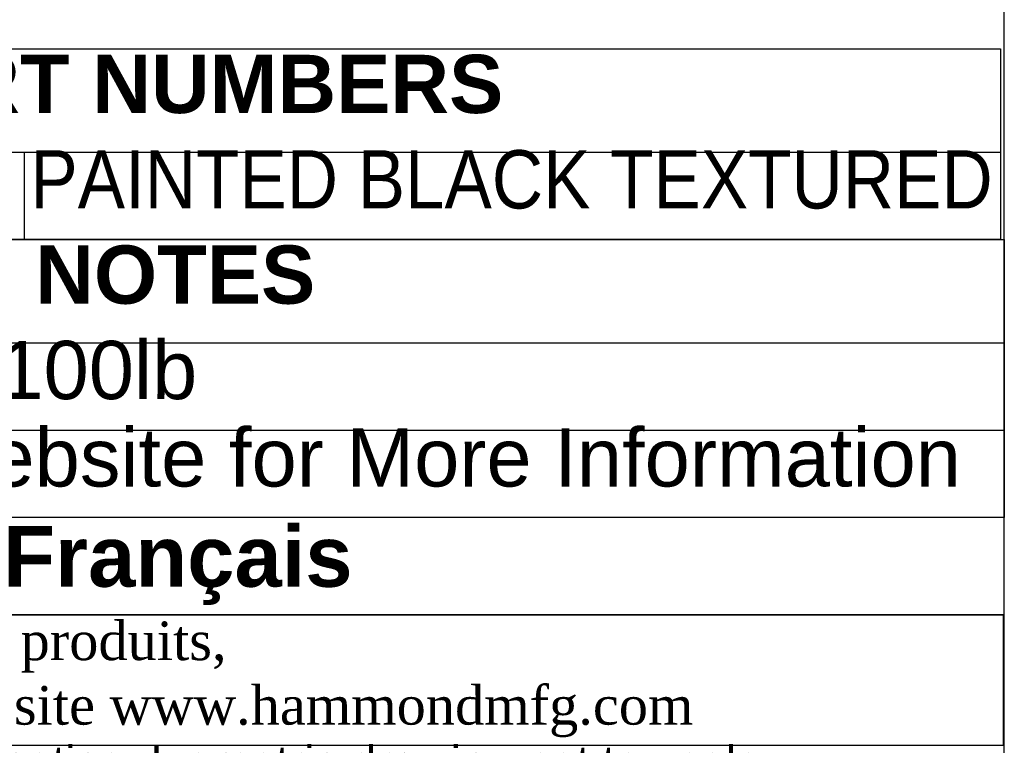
# Model space of a CAD drawing. Header units: inches. Extents: x 0 to 80, y 0 to 59.8.
# Tile 11 of 15: x 69.9 to 80, y 8 to 15.5. Entities that reach past the tile are written whole.
import ezdxf
from ezdxf.enums import TextEntityAlignment as Align

# ---------------------------------------------------------------- set-up
doc = ezdxf.new("R2010")
doc.units = ezdxf.units.IN
doc.header["$MEASUREMENT"] = 0
doc.layers.add('Default', color=7, linetype='Continuous')
doc.styles.add('SEACAD_Arial', font='arial.ttf')
doc.styles.add('SEACAD_ArialB', font='arialbd.ttf')

# ---------------------------------------------------------------- blocks, each defined once
blk = doc.blocks.new('SE')
at = {"color": 7, "linetype": 'Continuous'}
for p, q in [((62.864, 14.145), (79.964, 14.145)), ((69.9, 14.145), (69.9, 13.245))]:
    blk.add_line(p, q, dxfattribs=at)
blk.add_lwpolyline([(62.864, 13.245), (62.864, 15.211), (79.964, 15.211), (79.964, 13.245), (62.864, 13.245)], dxfattribs=at)
at = {"color": 7, "linetype": 'Continuous', "style": 'SEACAD_ArialB'}
blk.add_text('PART NUMBERS', height=0.6, dxfattribs=at).set_placement((68.087, 15.148), align=Align.TOP_LEFT)
at = {"color": 7, "linetype": 'Continuous', "style": 'SEACAD_Arial', "width": 0.873}
blk.add_text('PAINTED BLACK TEXTURED', height=0.6, dxfattribs=at).set_placement((69.963, 14.165), align=Align.TOP_LEFT)
blk = doc.blocks.new('SE1')
at = {"color": 7, "linetype": 'Continuous'}
for p, q in [((62.864, 12.182), (80.003, 12.182)), ((62.864, 11.282), (80.003, 11.282))]:
    blk.add_line(p, q, dxfattribs=at)
blk.add_lwpolyline([(62.864, 10.382), (62.864, 13.247), (80.003, 13.247), (80.003, 10.382), (62.864, 10.382)], dxfattribs=at)
for s, style, p in [('NOTES', 'SEACAD_ArialB', (70.013, 13.184)), ('Maximum Weight 100lb', 'SEACAD_Arial', (62.927, 12.201)), ('See Hammond Website for More Information', 'SEACAD_Arial', (62.927, 11.301))]:
    blk.add_text(s, height=0.6, dxfattribs=dict(at, style=style)).set_placement(p, align=Align.TOP_LEFT)
blk = doc.blocks.new('Block13')
at = {"layer": 'Default', "insert": (0.0298, 1.6475), "char_height": 0.07, "width": 3.486391, "attachment_point": 1}
blk.add_mtext('{\\fArial|b0||i0||c0|p34;\\C7;\\H7.e-002;\\W1.;\\T1.;Data subject to change without notice. Isometric drawing not to scale.}', dxfattribs=at)
blk = doc.blocks.new('Block11')
at = {"layer": 'Default', "color": 7}
blk.add_blockref('Block13', (0, 0), dxfattribs=at)
blk = doc.blocks.new('Block10')
at = {"layer": 'Default', "color": 7}
blk.add_blockref('Block11', (0, 0), dxfattribs=at)
blk = doc.blocks.new('Block2')
at = {"layer": 'Default', "color": 7, "xscale": 15, "yscale": 15, "zscale": 15}
blk.add_blockref('Block10', (-52.744, 0), dxfattribs=at)
blk = doc.blocks.new('Block222')
at = {"layer": 'Default', "color": 7}
blk.add_blockref('Block2', (106.578, -49.503), dxfattribs=at)

msp = doc.modelspace()

# ---------------------------------------------------------------- linework, layer by layer
at = {"layer": 'Default', "color": 7, "linetype": 'Continuous'}
msp.add_line((80, 0), (80, 59.783), dxfattribs=at)
for points in [[(62.864, 10.382), (62.864, 9.379), (80, 9.379), (80, 10.382), (62.864, 10.382)], [(62.864, 9.378), (62.864, 8.037), (79.994, 8.037), (79.994, 9.378), (62.864, 9.378)]]:
    msp.add_lwpolyline(points, dxfattribs=at)

# ---------------------------------------------------------------- block references
for name in ['SE', 'SE1']:
    msp.add_blockref(name, (0, 0))
at = {"layer": 'Default', "color": 7, "xscale": 0.325, "yscale": 0.325, "zscale": 0.325}
msp.add_blockref('Block222', (45.368, 16.089), dxfattribs=at)

# ---------------------------------------------------------------- texts
at = {"layer": 'Default'}
for s, insert, char_height, width, attachment_point in [('{\\fArial|b1||i0||c0|p34;\\C7;\\H0.15045;\\W1.;  }{\\fArial|b1||i0||c0|p34;\\C7;\\H0.626875;\\W1.;Français                                                         }', (71.425, 9.887), 0.626875, 17.30818, 5), ('{\\fTimes New Roman|b0||i0||c0|p34;\\C7;\\H0.3985;\\W1.; Pour tous les détails sur nos produits, \\P}{\\fTimes New Roman|b0||i0||c0|p34;\\C7;\\H0.3985;\\W1.; svp veuillez consulter notre site www.hammondmfg.com                      }', (62.857, 8.714), 0.3985, 17.30113, 4)]:
    msp.add_mtext(s, dxfattribs=dict(at, insert=insert, char_height=char_height, width=width, attachment_point=attachment_point))

doc.saveas('drawing.dxf')
